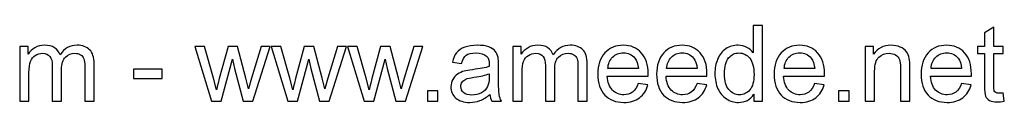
# Model space of a CAD drawing. Extents: x -446 to 354, y -4631 to 2678.
# Tile 4 of 9: x 84 to 261, y -250 to -236. Entities that reach past the tile are written whole.
import ezdxf

# ---------------------------------------------------------------- set-up
doc = ezdxf.new("R2010")
doc.units = 0
doc.header["$MEASUREMENT"] = 0
doc.layers.add('LAYER_1', color=7, linetype='CONTINUOUS')

msp = doc.modelspace()

# ---------------------------------------------------------------- linework, layer by layer
at = {"layer": 'LAYER_1', "color": 250}
for points, knots in [([(216.2689, -250.0454), (216.2689, -250.0454), (216.2689, -248.792), (216.2689, -248.792), (216.2689, -248.792), (215.6438, -249.7662), (214.7236, -250.2548), (213.5083, -250.2548), (213.5083, -250.2548), (212.7214, -250.2548), (211.9979, -250.0391), (211.3411, -249.6043), (211.3411, -249.6043), (210.6811, -249.1728), (210.1703, -248.5668), (209.8054, -247.7925), (209.8054, -247.7925), (209.4436, -247.0151), (209.2628, -246.1235), (209.2628, -245.1145), (209.2628, -245.1145), (209.2628, -244.1308), (209.4278, -243.2392), (209.7546, -242.4364), (209.7546, -242.4364), (210.0846, -241.6368), (210.5764, -241.0212), (211.2332, -240.5961), (211.2332, -240.5961), (211.8869, -240.1677), (212.623, -239.9551), (213.4322, -239.9551), (213.4322, -239.9551), (214.0287, -239.9551), (214.5586, -240.082), (215.0218, -240.3327), (215.0218, -240.3327), (215.4851, -240.5834), (215.8627, -240.9134), (216.1546, -241.3163), (216.1546, -241.3163), (216.1546, -241.3163), (216.1546, -236.414), (216.1546, -236.414), (216.1546, -236.414), (216.1546, -236.414), (217.83, -236.414), (217.83, -236.414), (217.83, -236.414), (217.83, -236.414), (217.83, -250.0454), (217.83, -250.0454), (217.83, -250.0454), (217.83, -250.0454), (216.2689, -250.0454), (216.2689, -250.0454)], [0, 0, 0, 0, 0.06666667, 0.06666667, 0.06666667, 0.06666667, 0.13333333, 0.13333333, 0.13333333, 0.13333333, 0.2, 0.2, 0.2, 0.2, 0.26666667, 0.26666667, 0.26666667, 0.26666667, 0.33333333, 0.33333333, 0.33333333, 0.33333333, 0.4, 0.4, 0.4, 0.4, 0.46666667, 0.46666667, 0.46666667, 0.46666667, 0.53333333, 0.53333333, 0.53333333, 0.53333333, 0.6, 0.6, 0.6, 0.6, 0.66666667, 0.66666667, 0.66666667, 0.66666667, 0.73333333, 0.73333333, 0.73333333, 0.73333333, 0.8, 0.8, 0.8, 0.8, 0.86666667, 0.86666667, 0.86666667, 0.86666667, 1, 1, 1, 1]), ([(261.1708, -248.5509), (261.1708, -248.5509), (261.3993, -250.0295), (261.3993, -250.0295), (261.3993, -250.0295), (260.9297, -250.1279), (260.5077, -250.1787), (260.1396, -250.1787), (260.1396, -250.1787), (259.5335, -250.1787), (259.0639, -250.0835), (258.7276, -249.8899), (258.7276, -249.8899), (258.3944, -249.6964), (258.1596, -249.4457), (258.0232, -249.1316), (258.0232, -249.1316), (257.8867, -248.8174), (257.8201, -248.1574), (257.8201, -247.1516), (257.8201, -247.1516), (257.8201, -247.1516), (257.8201, -241.4591), (257.8201, -241.4591), (257.8201, -241.4591), (257.8201, -241.4591), (256.5826, -241.4591), (256.5826, -241.4591), (256.5826, -241.4591), (256.5826, -241.4591), (256.5826, -240.1645), (256.5826, -240.1645), (256.5826, -240.1645), (256.5826, -240.1645), (257.8201, -240.1645), (257.8201, -240.1645), (257.8201, -240.1645), (257.8201, -240.1645), (257.8201, -237.7213), (257.8201, -237.7213), (257.8201, -237.7213), (257.8201, -237.7213), (259.4955, -236.7154), (259.4955, -236.7154), (259.4955, -236.7154), (259.4955, -236.7154), (259.4955, -240.1645), (259.4955, -240.1645), (259.4955, -240.1645), (259.4955, -240.1645), (261.1708, -240.1645), (261.1708, -240.1645), (261.1708, -240.1645), (261.1708, -240.1645), (261.1708, -241.4591), (261.1708, -241.4591), (261.1708, -241.4591), (261.1708, -241.4591), (259.4955, -241.4591), (259.4955, -241.4591), (259.4955, -241.4591), (259.4955, -241.4591), (259.4955, -247.2468), (259.4955, -247.2468), (259.4955, -247.2468), (259.4955, -247.7259), (259.524, -248.0337), (259.5843, -248.1701), (259.5843, -248.1701), (259.6414, -248.3066), (259.7366, -248.4145), (259.8699, -248.497), (259.8699, -248.497), (260.0032, -248.5763), (260.1935, -248.6175), (260.441, -248.6175), (260.441, -248.6175), (260.6251, -248.6175), (260.8694, -248.5953), (261.1708, -248.5509)], [0, 0, 0, 0, 0.04761905, 0.04761905, 0.04761905, 0.04761905, 0.0952381, 0.0952381, 0.0952381, 0.0952381, 0.14285714, 0.14285714, 0.14285714, 0.14285714, 0.19047619, 0.19047619, 0.19047619, 0.19047619, 0.23809524, 0.23809524, 0.23809524, 0.23809524, 0.28571429, 0.28571429, 0.28571429, 0.28571429, 0.33333333, 0.33333333, 0.33333333, 0.33333333, 0.38095238, 0.38095238, 0.38095238, 0.38095238, 0.42857143, 0.42857143, 0.42857143, 0.42857143, 0.47619048, 0.47619048, 0.47619048, 0.47619048, 0.52380952, 0.52380952, 0.52380952, 0.52380952, 0.57142857, 0.57142857, 0.57142857, 0.57142857, 0.61904762, 0.61904762, 0.61904762, 0.61904762, 0.66666667, 0.66666667, 0.66666667, 0.66666667, 0.71428571, 0.71428571, 0.71428571, 0.71428571, 0.76190476, 0.76190476, 0.76190476, 0.76190476, 0.80952381, 0.80952381, 0.80952381, 0.80952381, 0.85714286, 0.85714286, 0.85714286, 0.85714286, 0.9047619, 0.9047619, 0.9047619, 0.9047619, 1, 1, 1, 1]), ([(84.0033, -250.0454), (84.0033, -250.0454), (84.0033, -240.1645), (84.0033, -240.1645), (84.0033, -240.1645), (84.0033, -240.1645), (85.5074, -240.1645), (85.5074, -240.1645), (85.5074, -240.1645), (85.5074, -240.1645), (85.5074, -241.5607), (85.5074, -241.5607), (85.5074, -241.5607), (85.8151, -241.0784), (86.2276, -240.6881), (86.7417, -240.3962), (86.7417, -240.3962), (87.2557, -240.1011), (87.8395, -239.9551), (88.4964, -239.9551), (88.4964, -239.9551), (89.2262, -239.9551), (89.8259, -240.1074), (90.2923, -240.4088), (90.2923, -240.4088), (90.7588, -240.7135), (91.0887, -241.1355), (91.2791, -241.6812), (91.2791, -241.6812), (92.066, -240.5294), (93.0846, -239.9551), (94.3411, -239.9551), (94.3411, -239.9551), (95.3248, -239.9551), (96.0831, -240.2248), (96.6099, -240.7674), (96.6099, -240.7674), (97.1398, -241.31), (97.4063, -242.1445), (97.4063, -243.2709), (97.4063, -243.2709), (97.4063, -243.2709), (97.4063, -250.0454), (97.4063, -250.0454), (97.4063, -250.0454), (97.4063, -250.0454), (95.7309, -250.0454), (95.7309, -250.0454), (95.7309, -250.0454), (95.7309, -250.0454), (95.7309, -243.8262), (95.7309, -243.8262), (95.7309, -243.8262), (95.7309, -243.1599), (95.6738, -242.6776), (95.5659, -242.3825), (95.5659, -242.3825), (95.458, -242.0874), (95.2613, -241.8526), (94.9726, -241.6717), (94.9726, -241.6717), (94.687, -241.4909), (94.3506, -241.402), (93.9667, -241.402), (93.9667, -241.402), (93.2686, -241.402), (92.6911, -241.6336), (92.231, -242.0937), (92.231, -242.0937), (91.771, -242.557), (91.5425, -243.2963), (91.5425, -244.3117), (91.5425, -244.3117), (91.5425, -244.3117), (91.5425, -250.0454), (91.5425, -250.0454), (91.5425, -250.0454), (91.5425, -250.0454), (89.8671, -250.0454), (89.8671, -250.0454), (89.8671, -250.0454), (89.8671, -250.0454), (89.8671, -243.6327), (89.8671, -243.6327), (89.8671, -243.6327), (89.8671, -242.8902), (89.7307, -242.3317), (89.4578, -241.9605), (89.4578, -241.9605), (89.1849, -241.5892), (88.7375, -241.402), (88.1188, -241.402), (88.1188, -241.402), (87.6492, -241.402), (87.2145, -241.5258), (86.8147, -241.7733), (86.8147, -241.7733), (86.4148, -242.0208), (86.1261, -242.3825), (85.9452, -242.8616), (85.9452, -242.8616), (85.7675, -243.3376), (85.6787, -244.0261), (85.6787, -244.9241), (85.6787, -244.9241), (85.6787, -244.9241), (85.6787, -250.0454), (85.6787, -250.0454), (85.6787, -250.0454), (85.6787, -250.0454), (84.0033, -250.0454), (84.0033, -250.0454)], [0, 0, 0, 0, 0.03448276, 0.03448276, 0.03448276, 0.03448276, 0.06896552, 0.06896552, 0.06896552, 0.06896552, 0.10344828, 0.10344828, 0.10344828, 0.10344828, 0.13793103, 0.13793103, 0.13793103, 0.13793103, 0.17241379, 0.17241379, 0.17241379, 0.17241379, 0.20689655, 0.20689655, 0.20689655, 0.20689655, 0.24137931, 0.24137931, 0.24137931, 0.24137931, 0.27586207, 0.27586207, 0.27586207, 0.27586207, 0.31034483, 0.31034483, 0.31034483, 0.31034483, 0.34482759, 0.34482759, 0.34482759, 0.34482759, 0.37931034, 0.37931034, 0.37931034, 0.37931034, 0.4137931, 0.4137931, 0.4137931, 0.4137931, 0.44827586, 0.44827586, 0.44827586, 0.44827586, 0.48275862, 0.48275862, 0.48275862, 0.48275862, 0.51724138, 0.51724138, 0.51724138, 0.51724138, 0.55172414, 0.55172414, 0.55172414, 0.55172414, 0.5862069, 0.5862069, 0.5862069, 0.5862069, 0.62068966, 0.62068966, 0.62068966, 0.62068966, 0.65517241, 0.65517241, 0.65517241, 0.65517241, 0.68965517, 0.68965517, 0.68965517, 0.68965517, 0.72413793, 0.72413793, 0.72413793, 0.72413793, 0.75862069, 0.75862069, 0.75862069, 0.75862069, 0.79310345, 0.79310345, 0.79310345, 0.79310345, 0.82758621, 0.82758621, 0.82758621, 0.82758621, 0.86206897, 0.86206897, 0.86206897, 0.86206897, 0.89655172, 0.89655172, 0.89655172, 0.89655172, 0.93103448, 0.93103448, 0.93103448, 0.93103448, 1, 1, 1, 1]), ([(118.5579, -250.0454), (118.5579, -250.0454), (115.5721, -240.1645), (115.5721, -240.1645), (115.5721, -240.1645), (115.5721, -240.1645), (117.3236, -240.1645), (117.3236, -240.1645), (117.3236, -240.1645), (117.3236, -240.1645), (118.9006, -245.8665), (118.9006, -245.8665), (118.9006, -245.8665), (118.9006, -245.8665), (119.4591, -247.9893), (119.4591, -247.9893), (119.4591, -247.9893), (119.4813, -247.8846), (119.6526, -247.2055), (119.9699, -245.9522), (119.9699, -245.9522), (119.9699, -245.9522), (121.5343, -240.1645), (121.5343, -240.1645), (121.5343, -240.1645), (121.5343, -240.1645), (123.2509, -240.1645), (123.2509, -240.1645), (123.2509, -240.1645), (123.2509, -240.1645), (124.739, -245.9014), (124.739, -245.9014), (124.739, -245.9014), (124.739, -245.9014), (125.2245, -247.783), (125.2245, -247.783), (125.2245, -247.783), (125.2245, -247.783), (125.7925, -245.876), (125.7925, -245.876), (125.7925, -245.876), (125.7925, -245.876), (127.4996, -240.1645), (127.4996, -240.1645), (127.4996, -240.1645), (127.4996, -240.1645), (129.1274, -240.1645), (129.1274, -240.1645), (129.1274, -240.1645), (129.1274, -240.1645), (126.0273, -250.0454), (126.0273, -250.0454), (126.0273, -250.0454), (126.0273, -250.0454), (124.2948, -250.0454), (124.2948, -250.0454), (124.2948, -250.0454), (124.2948, -250.0454), (122.7273, -244.134), (122.7273, -244.134), (122.7273, -244.134), (122.7273, -244.134), (122.3307, -242.4428), (122.3307, -242.4428), (122.3307, -242.4428), (122.3307, -242.4428), (120.3317, -250.0454), (120.3317, -250.0454), (120.3317, -250.0454), (120.3317, -250.0454), (118.5579, -250.0454), (118.5579, -250.0454)], [0, 0, 0, 0, 0.05263158, 0.05263158, 0.05263158, 0.05263158, 0.10526316, 0.10526316, 0.10526316, 0.10526316, 0.15789474, 0.15789474, 0.15789474, 0.15789474, 0.21052632, 0.21052632, 0.21052632, 0.21052632, 0.26315789, 0.26315789, 0.26315789, 0.26315789, 0.31578947, 0.31578947, 0.31578947, 0.31578947, 0.36842105, 0.36842105, 0.36842105, 0.36842105, 0.42105263, 0.42105263, 0.42105263, 0.42105263, 0.47368421, 0.47368421, 0.47368421, 0.47368421, 0.52631579, 0.52631579, 0.52631579, 0.52631579, 0.57894737, 0.57894737, 0.57894737, 0.57894737, 0.63157895, 0.63157895, 0.63157895, 0.63157895, 0.68421053, 0.68421053, 0.68421053, 0.68421053, 0.73684211, 0.73684211, 0.73684211, 0.73684211, 0.78947368, 0.78947368, 0.78947368, 0.78947368, 0.84210526, 0.84210526, 0.84210526, 0.84210526, 0.89473684, 0.89473684, 0.89473684, 0.89473684, 1, 1, 1, 1]), ([(132.3067, -250.0454), (132.3067, -250.0454), (129.3209, -240.1645), (129.3209, -240.1645), (129.3209, -240.1645), (129.3209, -240.1645), (131.0724, -240.1645), (131.0724, -240.1645), (131.0724, -240.1645), (131.0724, -240.1645), (132.6494, -245.8665), (132.6494, -245.8665), (132.6494, -245.8665), (132.6494, -245.8665), (133.2079, -247.9893), (133.2079, -247.9893), (133.2079, -247.9893), (133.2301, -247.8846), (133.4014, -247.2055), (133.7187, -245.9522), (133.7187, -245.9522), (133.7187, -245.9522), (135.2831, -240.1645), (135.2831, -240.1645), (135.2831, -240.1645), (135.2831, -240.1645), (136.9997, -240.1645), (136.9997, -240.1645), (136.9997, -240.1645), (136.9997, -240.1645), (138.4878, -245.9014), (138.4878, -245.9014), (138.4878, -245.9014), (138.4878, -245.9014), (138.9733, -247.783), (138.9733, -247.783), (138.9733, -247.783), (138.9733, -247.783), (139.5413, -245.876), (139.5413, -245.876), (139.5413, -245.876), (139.5413, -245.876), (141.2484, -240.1645), (141.2484, -240.1645), (141.2484, -240.1645), (141.2484, -240.1645), (142.8762, -240.1645), (142.8762, -240.1645), (142.8762, -240.1645), (142.8762, -240.1645), (139.7761, -250.0454), (139.7761, -250.0454), (139.7761, -250.0454), (139.7761, -250.0454), (138.0436, -250.0454), (138.0436, -250.0454), (138.0436, -250.0454), (138.0436, -250.0454), (136.4761, -244.134), (136.4761, -244.134), (136.4761, -244.134), (136.4761, -244.134), (136.0795, -242.4428), (136.0795, -242.4428), (136.0795, -242.4428), (136.0795, -242.4428), (134.0805, -250.0454), (134.0805, -250.0454), (134.0805, -250.0454), (134.0805, -250.0454), (132.3067, -250.0454), (132.3067, -250.0454)], [0, 0, 0, 0, 0.05263158, 0.05263158, 0.05263158, 0.05263158, 0.10526316, 0.10526316, 0.10526316, 0.10526316, 0.15789474, 0.15789474, 0.15789474, 0.15789474, 0.21052632, 0.21052632, 0.21052632, 0.21052632, 0.26315789, 0.26315789, 0.26315789, 0.26315789, 0.31578947, 0.31578947, 0.31578947, 0.31578947, 0.36842105, 0.36842105, 0.36842105, 0.36842105, 0.42105263, 0.42105263, 0.42105263, 0.42105263, 0.47368421, 0.47368421, 0.47368421, 0.47368421, 0.52631579, 0.52631579, 0.52631579, 0.52631579, 0.57894737, 0.57894737, 0.57894737, 0.57894737, 0.63157895, 0.63157895, 0.63157895, 0.63157895, 0.68421053, 0.68421053, 0.68421053, 0.68421053, 0.73684211, 0.73684211, 0.73684211, 0.73684211, 0.78947368, 0.78947368, 0.78947368, 0.78947368, 0.84210526, 0.84210526, 0.84210526, 0.84210526, 0.89473684, 0.89473684, 0.89473684, 0.89473684, 1, 1, 1, 1]), ([(146.0555, -250.0454), (146.0555, -250.0454), (143.0697, -240.1645), (143.0697, -240.1645), (143.0697, -240.1645), (143.0697, -240.1645), (144.8212, -240.1645), (144.8212, -240.1645), (144.8212, -240.1645), (144.8212, -240.1645), (146.3982, -245.8665), (146.3982, -245.8665), (146.3982, -245.8665), (146.3982, -245.8665), (146.9567, -247.9893), (146.9567, -247.9893), (146.9567, -247.9893), (146.9789, -247.8846), (147.1502, -247.2055), (147.4675, -245.9522), (147.4675, -245.9522), (147.4675, -245.9522), (149.0319, -240.1645), (149.0319, -240.1645), (149.0319, -240.1645), (149.0319, -240.1645), (150.7485, -240.1645), (150.7485, -240.1645), (150.7485, -240.1645), (150.7485, -240.1645), (152.2366, -245.9014), (152.2366, -245.9014), (152.2366, -245.9014), (152.2366, -245.9014), (152.7221, -247.783), (152.7221, -247.783), (152.7221, -247.783), (152.7221, -247.783), (153.2901, -245.876), (153.2901, -245.876), (153.2901, -245.876), (153.2901, -245.876), (154.9972, -240.1645), (154.9972, -240.1645), (154.9972, -240.1645), (154.9972, -240.1645), (156.625, -240.1645), (156.625, -240.1645), (156.625, -240.1645), (156.625, -240.1645), (153.5249, -250.0454), (153.5249, -250.0454), (153.5249, -250.0454), (153.5249, -250.0454), (151.7924, -250.0454), (151.7924, -250.0454), (151.7924, -250.0454), (151.7924, -250.0454), (150.2249, -244.134), (150.2249, -244.134), (150.2249, -244.134), (150.2249, -244.134), (149.8283, -242.4428), (149.8283, -242.4428), (149.8283, -242.4428), (149.8283, -242.4428), (147.8293, -250.0454), (147.8293, -250.0454), (147.8293, -250.0454), (147.8293, -250.0454), (146.0555, -250.0454), (146.0555, -250.0454)], [0, 0, 0, 0, 0.05263158, 0.05263158, 0.05263158, 0.05263158, 0.10526316, 0.10526316, 0.10526316, 0.10526316, 0.15789474, 0.15789474, 0.15789474, 0.15789474, 0.21052632, 0.21052632, 0.21052632, 0.21052632, 0.26315789, 0.26315789, 0.26315789, 0.26315789, 0.31578947, 0.31578947, 0.31578947, 0.31578947, 0.36842105, 0.36842105, 0.36842105, 0.36842105, 0.42105263, 0.42105263, 0.42105263, 0.42105263, 0.47368421, 0.47368421, 0.47368421, 0.47368421, 0.52631579, 0.52631579, 0.52631579, 0.52631579, 0.57894737, 0.57894737, 0.57894737, 0.57894737, 0.63157895, 0.63157895, 0.63157895, 0.63157895, 0.68421053, 0.68421053, 0.68421053, 0.68421053, 0.73684211, 0.73684211, 0.73684211, 0.73684211, 0.78947368, 0.78947368, 0.78947368, 0.78947368, 0.84210526, 0.84210526, 0.84210526, 0.84210526, 0.89473684, 0.89473684, 0.89473684, 0.89473684, 1, 1, 1, 1]), ([(168.7206, -248.8079), (168.0987, -249.3378), (167.499, -249.7091), (166.9247, -249.928), (166.9247, -249.928), (166.3503, -250.1469), (165.7348, -250.2548), (165.0748, -250.2548), (165.0748, -250.2548), (163.9896, -250.2548), (163.1551, -249.9915), (162.5712, -249.4616), (162.5712, -249.4616), (161.9874, -248.9348), (161.6955, -248.259), (161.6955, -247.4372), (161.6955, -247.4372), (161.6955, -246.9548), (161.8065, -246.5138), (162.0255, -246.114), (162.0255, -246.114), (162.2476, -245.7142), (162.5363, -245.3969), (162.8917, -245.1557), (162.8917, -245.1557), (163.2503, -244.9146), (163.6501, -244.7305), (164.0975, -244.6068), (164.0975, -244.6068), (164.4275, -244.5211), (164.9256, -244.4386), (165.5888, -244.3561), (165.5888, -244.3561), (166.9405, -244.1975), (167.94, -244.0039), (168.5778, -243.7818), (168.5778, -243.7818), (168.5842, -243.5533), (168.5873, -243.4074), (168.5873, -243.3471), (168.5873, -243.3471), (168.5873, -242.6681), (168.4287, -242.1889), (168.1114, -241.9097), (168.1114, -241.9097), (167.683, -241.5321), (167.0452, -241.3449), (166.2012, -241.3449), (166.2012, -241.3449), (165.4111, -241.3449), (164.8273, -241.4845), (164.4529, -241.7606), (164.4529, -241.7606), (164.0753, -242.0366), (163.7992, -242.5253), (163.6183, -243.2297), (163.6183, -243.2297), (163.6183, -243.2297), (161.9811, -243.0012), (161.9811, -243.0012), (161.9811, -243.0012), (162.1302, -242.3), (162.3745, -241.732), (162.7172, -241.3005), (162.7172, -241.3005), (163.0599, -240.8689), (163.5549, -240.5389), (164.2022, -240.3041), (164.2022, -240.3041), (164.8463, -240.0725), (165.5983, -239.9551), (166.4487, -239.9551), (166.4487, -239.9551), (167.2927, -239.9551), (167.9813, -240.0535), (168.5112, -240.2534), (168.5112, -240.2534), (169.0379, -240.4533), (169.4282, -240.7008), (169.6757, -241.0022), (169.6757, -241.0022), (169.9232, -241.3036), (170.0977, -241.6844), (170.1993, -242.1445), (170.1993, -242.1445), (170.2532, -242.4301), (170.2818, -242.9441), (170.2818, -243.6834), (170.2818, -243.6834), (170.2818, -243.6834), (170.2818, -245.9046), (170.2818, -245.9046), (170.2818, -245.9046), (170.2818, -247.4562), (170.3167, -248.4367), (170.3865, -248.8523), (170.3865, -248.8523), (170.4531, -249.268), (170.5927, -249.6646), (170.7958, -250.0454), (170.7958, -250.0454), (170.7958, -250.0454), (169.0443, -250.0454), (169.0443, -250.0454), (169.0443, -250.0454), (168.8761, -249.6932), (168.7682, -249.2807), (168.7206, -248.8079)], [0, 0, 0, 0, 0.03571429, 0.03571429, 0.03571429, 0.03571429, 0.07142857, 0.07142857, 0.07142857, 0.07142857, 0.10714286, 0.10714286, 0.10714286, 0.10714286, 0.14285714, 0.14285714, 0.14285714, 0.14285714, 0.17857143, 0.17857143, 0.17857143, 0.17857143, 0.21428571, 0.21428571, 0.21428571, 0.21428571, 0.25, 0.25, 0.25, 0.25, 0.28571429, 0.28571429, 0.28571429, 0.28571429, 0.32142857, 0.32142857, 0.32142857, 0.32142857, 0.35714286, 0.35714286, 0.35714286, 0.35714286, 0.39285714, 0.39285714, 0.39285714, 0.39285714, 0.42857143, 0.42857143, 0.42857143, 0.42857143, 0.46428571, 0.46428571, 0.46428571, 0.46428571, 0.5, 0.5, 0.5, 0.5, 0.53571429, 0.53571429, 0.53571429, 0.53571429, 0.57142857, 0.57142857, 0.57142857, 0.57142857, 0.60714286, 0.60714286, 0.60714286, 0.60714286, 0.64285714, 0.64285714, 0.64285714, 0.64285714, 0.67857143, 0.67857143, 0.67857143, 0.67857143, 0.71428571, 0.71428571, 0.71428571, 0.71428571, 0.75, 0.75, 0.75, 0.75, 0.78571429, 0.78571429, 0.78571429, 0.78571429, 0.82142857, 0.82142857, 0.82142857, 0.82142857, 0.85714286, 0.85714286, 0.85714286, 0.85714286, 0.89285714, 0.89285714, 0.89285714, 0.89285714, 0.92857143, 0.92857143, 0.92857143, 0.92857143, 1, 1, 1, 1]), ([(172.8551, -250.0454), (172.8551, -250.0454), (172.8551, -240.1645), (172.8551, -240.1645), (172.8551, -240.1645), (172.8551, -240.1645), (174.3592, -240.1645), (174.3592, -240.1645), (174.3592, -240.1645), (174.3592, -240.1645), (174.3592, -241.5607), (174.3592, -241.5607), (174.3592, -241.5607), (174.6669, -241.0784), (175.0794, -240.6881), (175.5935, -240.3962), (175.5935, -240.3962), (176.1075, -240.1011), (176.6913, -239.9551), (177.3482, -239.9551), (177.3482, -239.9551), (178.078, -239.9551), (178.6777, -240.1074), (179.1441, -240.4088), (179.1441, -240.4088), (179.6106, -240.7135), (179.9405, -241.1355), (180.1309, -241.6812), (180.1309, -241.6812), (180.9178, -240.5294), (181.9364, -239.9551), (183.1929, -239.9551), (183.1929, -239.9551), (184.1766, -239.9551), (184.9349, -240.2248), (185.4617, -240.7674), (185.4617, -240.7674), (185.9916, -241.31), (186.2581, -242.1445), (186.2581, -243.2709), (186.2581, -243.2709), (186.2581, -243.2709), (186.2581, -250.0454), (186.2581, -250.0454), (186.2581, -250.0454), (186.2581, -250.0454), (184.5827, -250.0454), (184.5827, -250.0454), (184.5827, -250.0454), (184.5827, -250.0454), (184.5827, -243.8262), (184.5827, -243.8262), (184.5827, -243.8262), (184.5827, -243.1599), (184.5256, -242.6776), (184.4177, -242.3825), (184.4177, -242.3825), (184.3098, -242.0874), (184.1131, -241.8526), (183.8244, -241.6717), (183.8244, -241.6717), (183.5388, -241.4909), (183.2024, -241.402), (182.8185, -241.402), (182.8185, -241.402), (182.1204, -241.402), (181.5429, -241.6336), (181.0828, -242.0937), (181.0828, -242.0937), (180.6228, -242.557), (180.3943, -243.2963), (180.3943, -244.3117), (180.3943, -244.3117), (180.3943, -244.3117), (180.3943, -250.0454), (180.3943, -250.0454), (180.3943, -250.0454), (180.3943, -250.0454), (178.7189, -250.0454), (178.7189, -250.0454), (178.7189, -250.0454), (178.7189, -250.0454), (178.7189, -243.6327), (178.7189, -243.6327), (178.7189, -243.6327), (178.7189, -242.8902), (178.5825, -242.3317), (178.3096, -241.9605), (178.3096, -241.9605), (178.0367, -241.5892), (177.5893, -241.402), (176.9706, -241.402), (176.9706, -241.402), (176.501, -241.402), (176.0663, -241.5258), (175.6665, -241.7733), (175.6665, -241.7733), (175.2666, -242.0208), (174.9779, -242.3825), (174.797, -242.8616), (174.797, -242.8616), (174.6193, -243.3376), (174.5305, -244.0261), (174.5305, -244.9241), (174.5305, -244.9241), (174.5305, -244.9241), (174.5305, -250.0454), (174.5305, -250.0454), (174.5305, -250.0454), (174.5305, -250.0454), (172.8551, -250.0454), (172.8551, -250.0454)], [0, 0, 0, 0, 0.03448276, 0.03448276, 0.03448276, 0.03448276, 0.06896552, 0.06896552, 0.06896552, 0.06896552, 0.10344828, 0.10344828, 0.10344828, 0.10344828, 0.13793103, 0.13793103, 0.13793103, 0.13793103, 0.17241379, 0.17241379, 0.17241379, 0.17241379, 0.20689655, 0.20689655, 0.20689655, 0.20689655, 0.24137931, 0.24137931, 0.24137931, 0.24137931, 0.27586207, 0.27586207, 0.27586207, 0.27586207, 0.31034483, 0.31034483, 0.31034483, 0.31034483, 0.34482759, 0.34482759, 0.34482759, 0.34482759, 0.37931034, 0.37931034, 0.37931034, 0.37931034, 0.4137931, 0.4137931, 0.4137931, 0.4137931, 0.44827586, 0.44827586, 0.44827586, 0.44827586, 0.48275862, 0.48275862, 0.48275862, 0.48275862, 0.51724138, 0.51724138, 0.51724138, 0.51724138, 0.55172414, 0.55172414, 0.55172414, 0.55172414, 0.5862069, 0.5862069, 0.5862069, 0.5862069, 0.62068966, 0.62068966, 0.62068966, 0.62068966, 0.65517241, 0.65517241, 0.65517241, 0.65517241, 0.68965517, 0.68965517, 0.68965517, 0.68965517, 0.72413793, 0.72413793, 0.72413793, 0.72413793, 0.75862069, 0.75862069, 0.75862069, 0.75862069, 0.79310345, 0.79310345, 0.79310345, 0.79310345, 0.82758621, 0.82758621, 0.82758621, 0.82758621, 0.86206897, 0.86206897, 0.86206897, 0.86206897, 0.89655172, 0.89655172, 0.89655172, 0.89655172, 0.93103448, 0.93103448, 0.93103448, 0.93103448, 1, 1, 1, 1]), ([(195.4536, -246.847), (195.4536, -246.847), (197.1861, -247.0754), (197.1861, -247.0754), (197.1861, -247.0754), (196.9164, -248.0813), (196.4118, -248.865), (195.6757, -249.4203), (195.6757, -249.4203), (194.9396, -249.9756), (194.0003, -250.2548), (192.8549, -250.2548), (192.8549, -250.2548), (191.4143, -250.2548), (190.272, -249.8106), (189.428, -248.9221), (189.428, -248.9221), (188.5839, -248.0369), (188.1619, -246.7899), (188.1619, -245.1875), (188.1619, -245.1875), (188.1619, -243.5311), (188.5871, -242.2429), (189.4407, -241.329), (189.4407, -241.329), (190.2942, -240.412), (191.4016, -239.9551), (192.7628, -239.9551), (192.7628, -239.9551), (194.0797, -239.9551), (195.1553, -240.4025), (195.9898, -241.3005), (195.9898, -241.3005), (196.8243, -242.1984), (197.2432, -243.4613), (197.2432, -245.0891), (197.2432, -245.0891), (197.2432, -245.1875), (197.24, -245.3366), (197.2337, -245.5333), (197.2337, -245.5333), (197.2337, -245.5333), (189.8754, -245.5333), (189.8754, -245.5333), (189.8754, -245.5333), (189.9388, -246.6153), (190.2434, -247.4467), (190.7955, -248.021), (190.7955, -248.021), (191.3445, -248.5953), (192.033, -248.8841), (192.8549, -248.8841), (192.8549, -248.8841), (193.4673, -248.8841), (193.9908, -248.7222), (194.4223, -248.3986), (194.4223, -248.3986), (194.8571, -248.0749), (195.1997, -247.5577), (195.4536, -246.847)], [0, 0, 0, 0, 0.0625, 0.0625, 0.0625, 0.0625, 0.125, 0.125, 0.125, 0.125, 0.1875, 0.1875, 0.1875, 0.1875, 0.25, 0.25, 0.25, 0.25, 0.3125, 0.3125, 0.3125, 0.3125, 0.375, 0.375, 0.375, 0.375, 0.4375, 0.4375, 0.4375, 0.4375, 0.5, 0.5, 0.5, 0.5, 0.5625, 0.5625, 0.5625, 0.5625, 0.625, 0.625, 0.625, 0.625, 0.6875, 0.6875, 0.6875, 0.6875, 0.75, 0.75, 0.75, 0.75, 0.8125, 0.8125, 0.8125, 0.8125, 0.875, 0.875, 0.875, 0.875, 1, 1, 1, 1]), ([(206.0421, -246.847), (206.0421, -246.847), (207.7746, -247.0754), (207.7746, -247.0754), (207.7746, -247.0754), (207.5049, -248.0813), (207.0003, -248.865), (206.2642, -249.4203), (206.2642, -249.4203), (205.5281, -249.9756), (204.5888, -250.2548), (203.4434, -250.2548), (203.4434, -250.2548), (202.0028, -250.2548), (200.8605, -249.8106), (200.0165, -248.9221), (200.0165, -248.9221), (199.1724, -248.0369), (198.7504, -246.7899), (198.7504, -245.1875), (198.7504, -245.1875), (198.7504, -243.5311), (199.1756, -242.2429), (200.0292, -241.329), (200.0292, -241.329), (200.8827, -240.412), (201.9901, -239.9551), (203.3513, -239.9551), (203.3513, -239.9551), (204.6682, -239.9551), (205.7438, -240.4025), (206.5783, -241.3005), (206.5783, -241.3005), (207.4128, -242.1984), (207.8317, -243.4613), (207.8317, -245.0891), (207.8317, -245.0891), (207.8317, -245.1875), (207.8285, -245.3366), (207.8222, -245.5333), (207.8222, -245.5333), (207.8222, -245.5333), (200.4639, -245.5333), (200.4639, -245.5333), (200.4639, -245.5333), (200.5273, -246.6153), (200.8319, -247.4467), (201.384, -248.021), (201.384, -248.021), (201.933, -248.5953), (202.6215, -248.8841), (203.4434, -248.8841), (203.4434, -248.8841), (204.0558, -248.8841), (204.5793, -248.7222), (205.0108, -248.3986), (205.0108, -248.3986), (205.4456, -248.0749), (205.7882, -247.5577), (206.0421, -246.847)], [0, 0, 0, 0, 0.0625, 0.0625, 0.0625, 0.0625, 0.125, 0.125, 0.125, 0.125, 0.1875, 0.1875, 0.1875, 0.1875, 0.25, 0.25, 0.25, 0.25, 0.3125, 0.3125, 0.3125, 0.3125, 0.375, 0.375, 0.375, 0.375, 0.4375, 0.4375, 0.4375, 0.4375, 0.5, 0.5, 0.5, 0.5, 0.5625, 0.5625, 0.5625, 0.5625, 0.625, 0.625, 0.625, 0.625, 0.6875, 0.6875, 0.6875, 0.6875, 0.75, 0.75, 0.75, 0.75, 0.8125, 0.8125, 0.8125, 0.8125, 0.875, 0.875, 0.875, 0.875, 1, 1, 1, 1]), ([(227.2191, -246.847), (227.2191, -246.847), (228.9516, -247.0754), (228.9516, -247.0754), (228.9516, -247.0754), (228.6819, -248.0813), (228.1773, -248.865), (227.4412, -249.4203), (227.4412, -249.4203), (226.7051, -249.9756), (225.7658, -250.2548), (224.6204, -250.2548), (224.6204, -250.2548), (223.1798, -250.2548), (222.0375, -249.8106), (221.1935, -248.9221), (221.1935, -248.9221), (220.3494, -248.0369), (219.9274, -246.7899), (219.9274, -245.1875), (219.9274, -245.1875), (219.9274, -243.5311), (220.3526, -242.2429), (221.2062, -241.329), (221.2062, -241.329), (222.0597, -240.412), (223.1671, -239.9551), (224.5283, -239.9551), (224.5283, -239.9551), (225.8452, -239.9551), (226.9208, -240.4025), (227.7553, -241.3005), (227.7553, -241.3005), (228.5898, -242.1984), (229.0087, -243.4613), (229.0087, -245.0891), (229.0087, -245.0891), (229.0087, -245.1875), (229.0055, -245.3366), (228.9992, -245.5333), (228.9992, -245.5333), (228.9992, -245.5333), (221.6409, -245.5333), (221.6409, -245.5333), (221.6409, -245.5333), (221.7043, -246.6153), (222.0089, -247.4467), (222.561, -248.021), (222.561, -248.021), (223.11, -248.5953), (223.7985, -248.8841), (224.6204, -248.8841), (224.6204, -248.8841), (225.2328, -248.8841), (225.7563, -248.7222), (226.1878, -248.3986), (226.1878, -248.3986), (226.6226, -248.0749), (226.9652, -247.5577), (227.2191, -246.847)], [0, 0, 0, 0, 0.0625, 0.0625, 0.0625, 0.0625, 0.125, 0.125, 0.125, 0.125, 0.1875, 0.1875, 0.1875, 0.1875, 0.25, 0.25, 0.25, 0.25, 0.3125, 0.3125, 0.3125, 0.3125, 0.375, 0.375, 0.375, 0.375, 0.4375, 0.4375, 0.4375, 0.4375, 0.5, 0.5, 0.5, 0.5, 0.5625, 0.5625, 0.5625, 0.5625, 0.625, 0.625, 0.625, 0.625, 0.6875, 0.6875, 0.6875, 0.6875, 0.75, 0.75, 0.75, 0.75, 0.8125, 0.8125, 0.8125, 0.8125, 0.875, 0.875, 0.875, 0.875, 1, 1, 1, 1]), ([(236.3575, -250.0454), (236.3575, -250.0454), (236.3575, -240.1645), (236.3575, -240.1645), (236.3575, -240.1645), (236.3575, -240.1645), (237.8616, -240.1645), (237.8616, -240.1645), (237.8616, -240.1645), (237.8616, -240.1645), (237.8616, -241.567), (237.8616, -241.567), (237.8616, -241.567), (238.585, -240.4913), (239.6321, -239.9551), (240.9997, -239.9551), (240.9997, -239.9551), (241.5962, -239.9551), (242.142, -240.063), (242.6402, -240.2756), (242.6402, -240.2756), (243.1383, -240.4882), (243.5128, -240.7706), (243.7603, -241.1164), (243.7603, -241.1164), (244.0078, -241.4623), (244.1823, -241.8748), (244.2806, -242.3508), (244.2806, -242.3508), (244.3409, -242.6617), (244.3727, -243.2043), (244.3727, -243.9785), (244.3727, -243.9785), (244.3727, -243.9785), (244.3727, -250.0454), (244.3727, -250.0454), (244.3727, -250.0454), (244.3727, -250.0454), (242.6973, -250.0454), (242.6973, -250.0454), (242.6973, -250.0454), (242.6973, -250.0454), (242.6973, -244.042), (242.6973, -244.042), (242.6973, -244.042), (242.6973, -243.3598), (242.6338, -242.8489), (242.5037, -242.5126), (242.5037, -242.5126), (242.3736, -242.1762), (242.142, -241.9065), (241.812, -241.7035), (241.812, -241.7035), (241.482, -241.5035), (241.0917, -241.402), (240.6475, -241.402), (240.6475, -241.402), (239.9367, -241.402), (239.3243, -241.6273), (238.8071, -242.081), (238.8071, -242.081), (238.2899, -242.5316), (238.0329, -243.3915), (238.0329, -244.6544), (238.0329, -244.6544), (238.0329, -244.6544), (238.0329, -250.0454), (238.0329, -250.0454), (238.0329, -250.0454), (238.0329, -250.0454), (236.3575, -250.0454), (236.3575, -250.0454)], [0, 0, 0, 0, 0.05263158, 0.05263158, 0.05263158, 0.05263158, 0.10526316, 0.10526316, 0.10526316, 0.10526316, 0.15789474, 0.15789474, 0.15789474, 0.15789474, 0.21052632, 0.21052632, 0.21052632, 0.21052632, 0.26315789, 0.26315789, 0.26315789, 0.26315789, 0.31578947, 0.31578947, 0.31578947, 0.31578947, 0.36842105, 0.36842105, 0.36842105, 0.36842105, 0.42105263, 0.42105263, 0.42105263, 0.42105263, 0.47368421, 0.47368421, 0.47368421, 0.47368421, 0.52631579, 0.52631579, 0.52631579, 0.52631579, 0.57894737, 0.57894737, 0.57894737, 0.57894737, 0.63157895, 0.63157895, 0.63157895, 0.63157895, 0.68421053, 0.68421053, 0.68421053, 0.68421053, 0.73684211, 0.73684211, 0.73684211, 0.73684211, 0.78947368, 0.78947368, 0.78947368, 0.78947368, 0.84210526, 0.84210526, 0.84210526, 0.84210526, 0.89473684, 0.89473684, 0.89473684, 0.89473684, 1, 1, 1, 1]), ([(253.6856, -246.847), (253.6856, -246.847), (255.4181, -247.0754), (255.4181, -247.0754), (255.4181, -247.0754), (255.1484, -248.0813), (254.6438, -248.865), (253.9077, -249.4203), (253.9077, -249.4203), (253.1716, -249.9756), (252.2323, -250.2548), (251.0869, -250.2548), (251.0869, -250.2548), (249.6463, -250.2548), (248.504, -249.8106), (247.66, -248.9221), (247.66, -248.9221), (246.8159, -248.0369), (246.3939, -246.7899), (246.3939, -245.1875), (246.3939, -245.1875), (246.3939, -243.5311), (246.8191, -242.2429), (247.6727, -241.329), (247.6727, -241.329), (248.5262, -240.412), (249.6336, -239.9551), (250.9948, -239.9551), (250.9948, -239.9551), (252.3117, -239.9551), (253.3873, -240.4025), (254.2218, -241.3005), (254.2218, -241.3005), (255.0563, -242.1984), (255.4752, -243.4613), (255.4752, -245.0891), (255.4752, -245.0891), (255.4752, -245.1875), (255.472, -245.3366), (255.4657, -245.5333), (255.4657, -245.5333), (255.4657, -245.5333), (248.1074, -245.5333), (248.1074, -245.5333), (248.1074, -245.5333), (248.1708, -246.6153), (248.4754, -247.4467), (249.0275, -248.021), (249.0275, -248.021), (249.5765, -248.5953), (250.265, -248.8841), (251.0869, -248.8841), (251.0869, -248.8841), (251.6993, -248.8841), (252.2228, -248.7222), (252.6543, -248.3986), (252.6543, -248.3986), (253.0891, -248.0749), (253.4317, -247.5577), (253.6856, -246.847)], [0, 0, 0, 0, 0.0625, 0.0625, 0.0625, 0.0625, 0.125, 0.125, 0.125, 0.125, 0.1875, 0.1875, 0.1875, 0.1875, 0.25, 0.25, 0.25, 0.25, 0.3125, 0.3125, 0.3125, 0.3125, 0.375, 0.375, 0.375, 0.375, 0.4375, 0.4375, 0.4375, 0.4375, 0.5, 0.5, 0.5, 0.5, 0.5625, 0.5625, 0.5625, 0.5625, 0.625, 0.625, 0.625, 0.625, 0.6875, 0.6875, 0.6875, 0.6875, 0.75, 0.75, 0.75, 0.75, 0.8125, 0.8125, 0.8125, 0.8125, 0.875, 0.875, 0.875, 0.875, 1, 1, 1, 1]), ([(189.9706, -244.1626), (189.9706, -244.1626), (195.4726, -244.1626), (195.4726, -244.1626), (195.4726, -244.1626), (195.3996, -243.3312), (195.187, -242.7093), (194.8412, -242.2936), (194.8412, -242.2936), (194.3113, -241.6495), (193.6196, -241.3259), (192.7724, -241.3259), (192.7724, -241.3259), (192.0045, -241.3259), (191.3604, -241.5829), (190.8368, -242.0969), (190.8368, -242.0969), (190.3164, -242.6109), (190.0277, -243.2995), (189.9706, -244.1626)], [0, 0, 0, 0, 0.16666667, 0.16666667, 0.16666667, 0.16666667, 0.33333333, 0.33333333, 0.33333333, 0.33333333, 0.5, 0.5, 0.5, 0.5, 0.66666667, 0.66666667, 0.66666667, 0.66666667, 1, 1, 1, 1]), ([(200.5591, -244.1626), (200.5591, -244.1626), (206.0611, -244.1626), (206.0611, -244.1626), (206.0611, -244.1626), (205.9881, -243.3312), (205.7755, -242.7093), (205.4297, -242.2936), (205.4297, -242.2936), (204.8998, -241.6495), (204.2081, -241.3259), (203.3609, -241.3259), (203.3609, -241.3259), (202.593, -241.3259), (201.9489, -241.5829), (201.4253, -242.0969), (201.4253, -242.0969), (200.9049, -242.6109), (200.6162, -243.2995), (200.5591, -244.1626)], [0, 0, 0, 0, 0.16666667, 0.16666667, 0.16666667, 0.16666667, 0.33333333, 0.33333333, 0.33333333, 0.33333333, 0.5, 0.5, 0.5, 0.5, 0.66666667, 0.66666667, 0.66666667, 0.66666667, 1, 1, 1, 1]), ([(210.9762, -245.1177), (210.9762, -246.3805), (211.2427, -247.3229), (211.779, -247.948), (211.779, -247.948), (212.3121, -248.5731), (212.9435, -248.8841), (213.6701, -248.8841), (213.6701, -248.8841), (214.4031, -248.8841), (215.025, -248.5858), (215.5391, -247.9893), (215.5391, -247.9893), (216.0499, -247.3927), (216.3069, -246.4821), (216.3069, -245.2573), (216.3069, -245.2573), (216.3069, -243.9119), (216.0467, -242.9219), (215.5232, -242.2905), (215.5232, -242.2905), (215.0028, -241.659), (214.3587, -241.3449), (213.594, -241.3449), (213.594, -241.3449), (212.8483, -241.3449), (212.2264, -241.6463), (211.7251, -242.2524), (211.7251, -242.2524), (211.2269, -242.8584), (210.9762, -243.8135), (210.9762, -245.1177)], [0, 0, 0, 0, 0.11111111, 0.11111111, 0.11111111, 0.11111111, 0.22222222, 0.22222222, 0.22222222, 0.22222222, 0.33333333, 0.33333333, 0.33333333, 0.33333333, 0.44444444, 0.44444444, 0.44444444, 0.44444444, 0.55555556, 0.55555556, 0.55555556, 0.55555556, 0.66666667, 0.66666667, 0.66666667, 0.66666667, 0.77777778, 0.77777778, 0.77777778, 0.77777778, 1, 1, 1, 1]), ([(221.7361, -244.1626), (221.7361, -244.1626), (227.2381, -244.1626), (227.2381, -244.1626), (227.2381, -244.1626), (227.1651, -243.3312), (226.9525, -242.7093), (226.6067, -242.2936), (226.6067, -242.2936), (226.0768, -241.6495), (225.3851, -241.3259), (224.5379, -241.3259), (224.5379, -241.3259), (223.77, -241.3259), (223.1259, -241.5829), (222.6023, -242.0969), (222.6023, -242.0969), (222.0819, -242.6109), (221.7932, -243.2995), (221.7361, -244.1626)], [0, 0, 0, 0, 0.16666667, 0.16666667, 0.16666667, 0.16666667, 0.33333333, 0.33333333, 0.33333333, 0.33333333, 0.5, 0.5, 0.5, 0.5, 0.66666667, 0.66666667, 0.66666667, 0.66666667, 1, 1, 1, 1]), ([(248.2026, -244.1626), (248.2026, -244.1626), (253.7046, -244.1626), (253.7046, -244.1626), (253.7046, -244.1626), (253.6316, -243.3312), (253.419, -242.7093), (253.0732, -242.2936), (253.0732, -242.2936), (252.5433, -241.6495), (251.8516, -241.3259), (251.0044, -241.3259), (251.0044, -241.3259), (250.2365, -241.3259), (249.5924, -241.5829), (249.0688, -242.0969), (249.0688, -242.0969), (248.5484, -242.6109), (248.2597, -243.2995), (248.2026, -244.1626)], [0, 0, 0, 0, 0.16666667, 0.16666667, 0.16666667, 0.16666667, 0.33333333, 0.33333333, 0.33333333, 0.33333333, 0.5, 0.5, 0.5, 0.5, 0.66666667, 0.66666667, 0.66666667, 0.66666667, 1, 1, 1, 1]), ([(104.4854, -245.9522), (104.4854, -245.9522), (104.4854, -244.2768), (104.4854, -244.2768), (104.4854, -244.2768), (104.4854, -244.2768), (109.6638, -244.2768), (109.6638, -244.2768), (109.6638, -244.2768), (109.6638, -244.2768), (109.6638, -245.9522), (109.6638, -245.9522), (109.6638, -245.9522), (109.6638, -245.9522), (104.4854, -245.9522), (104.4854, -245.9522)], [0, 0, 0, 0, 0.2, 0.2, 0.2, 0.2, 0.4, 0.4, 0.4, 0.4, 0.6, 0.6, 0.6, 0.6, 1, 1, 1, 1]), ([(168.5873, -245.0954), (167.9781, -245.3429), (167.0643, -245.5524), (165.8458, -245.7237), (165.8458, -245.7237), (165.1541, -245.8221), (164.6655, -245.9331), (164.3799, -246.0569), (164.3799, -246.0569), (164.0943, -246.1806), (163.8754, -246.3615), (163.7199, -246.5963), (163.7199, -246.5963), (163.5644, -246.8343), (163.4851, -247.0976), (163.4851, -247.3896), (163.4851, -247.3896), (163.4851, -247.8306), (163.6533, -248.2019), (163.9928, -248.497), (163.9928, -248.497), (164.3323, -248.792), (164.8273, -248.9412), (165.4778, -248.9412), (165.4778, -248.9412), (166.1219, -248.9412), (166.6962, -248.8016), (167.2007, -248.5192), (167.2007, -248.5192), (167.7021, -248.2399), (168.0733, -247.856), (168.3081, -247.3705), (168.3081, -247.3705), (168.489, -246.9929), (168.5778, -246.4376), (168.5778, -245.7047), (168.5778, -245.7047), (168.5778, -245.7047), (168.5873, -245.0954), (168.5873, -245.0954)], [0, 0, 0, 0, 0.09090909, 0.09090909, 0.09090909, 0.09090909, 0.18181818, 0.18181818, 0.18181818, 0.18181818, 0.27272727, 0.27272727, 0.27272727, 0.27272727, 0.36363636, 0.36363636, 0.36363636, 0.36363636, 0.45454545, 0.45454545, 0.45454545, 0.45454545, 0.54545455, 0.54545455, 0.54545455, 0.54545455, 0.63636364, 0.63636364, 0.63636364, 0.63636364, 0.72727273, 0.72727273, 0.72727273, 0.72727273, 0.81818182, 0.81818182, 0.81818182, 0.81818182, 1, 1, 1, 1]), ([(157.4531, -250.0454), (157.4531, -250.0454), (157.4531, -248.1416), (157.4531, -248.1416), (157.4531, -248.1416), (157.4531, -248.1416), (159.3569, -248.1416), (159.3569, -248.1416), (159.3569, -248.1416), (159.3569, -248.1416), (159.3569, -250.0454), (159.3569, -250.0454), (159.3569, -250.0454), (159.3569, -250.0454), (157.4531, -250.0454), (157.4531, -250.0454)], [0, 0, 0, 0, 0.2, 0.2, 0.2, 0.2, 0.4, 0.4, 0.4, 0.4, 0.6, 0.6, 0.6, 0.6, 1, 1, 1, 1]), ([(231.544, -250.0454), (231.544, -250.0454), (231.544, -248.1416), (231.544, -248.1416), (231.544, -248.1416), (231.544, -248.1416), (233.4478, -248.1416), (233.4478, -248.1416), (233.4478, -248.1416), (233.4478, -248.1416), (233.4478, -250.0454), (233.4478, -250.0454), (233.4478, -250.0454), (233.4478, -250.0454), (231.544, -250.0454), (231.544, -250.0454)], [0, 0, 0, 0, 0.2, 0.2, 0.2, 0.2, 0.4, 0.4, 0.4, 0.4, 0.6, 0.6, 0.6, 0.6, 1, 1, 1, 1])]:
    msp.add_open_spline(points, degree=3, knots=knots, dxfattribs=at)

doc.saveas('drawing.dxf')
